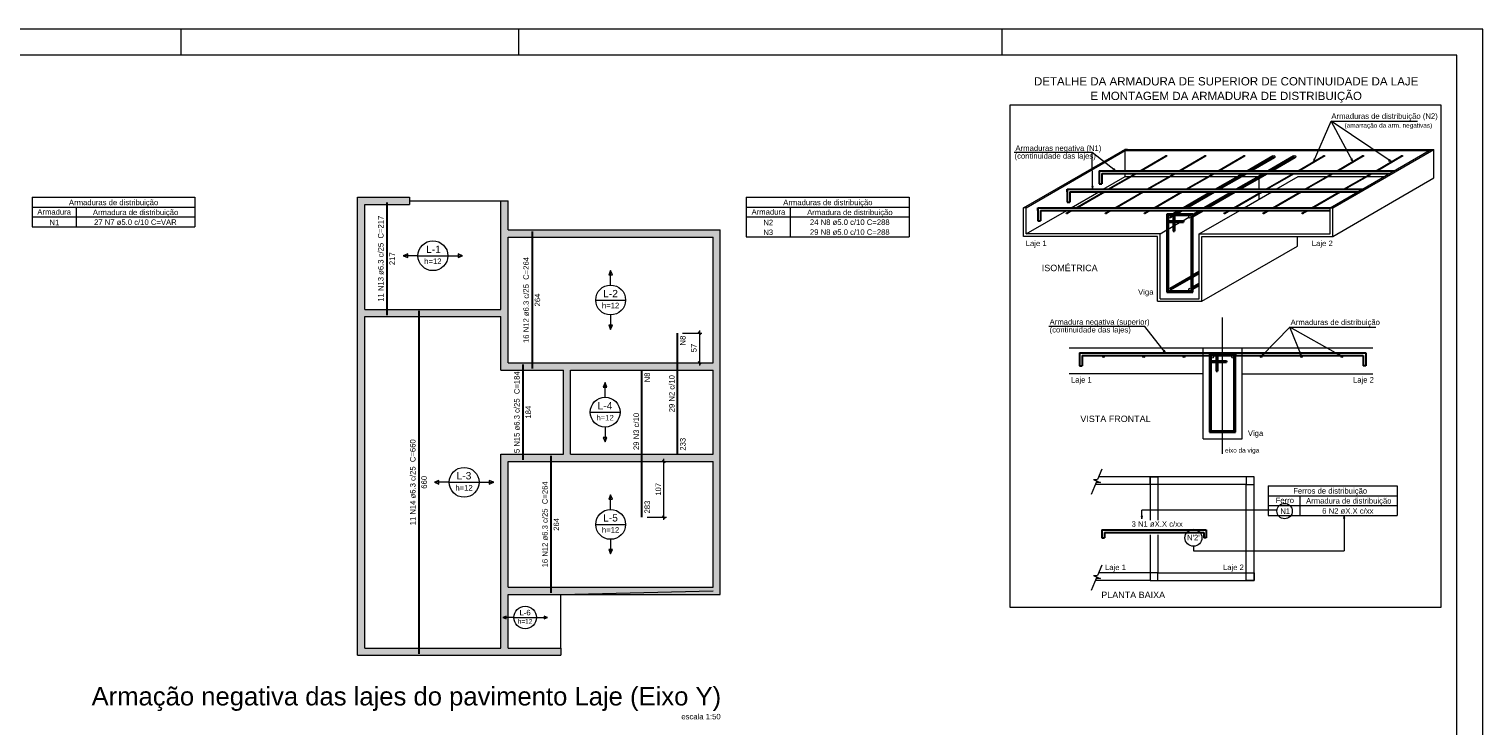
# Model space of a CAD drawing. Header units: millimetres. Extents: x 337 to 624, y -381 to -65.
# Tile 135 of 139: x 568 to 624, y -156 to -129. Entities that reach past the tile are written whole.
import ezdxf

# ---------------------------------------------------------------- set-up
doc = ezdxf.new("R2010")
doc.units = ezdxf.units.MM
doc.header["$MEASUREMENT"] = 0
doc.linetypes.add('NULL', pattern=[0])
doc.layers.get('0').update_dxf_attribs({"lineweight": 5})
for name, color, linetype, lineweight in [('Cotas', 7, 'Continuous', 5), ('Descrição da armadura', 7, 'Continuous', 5), ('DT-Armadura', 7, 'Continuous', 30), ('DT-ARMADURA NEG', 1, 'Continuous', 20), ('DT-Armadura negativa', 4, 'Continuous', 30), ('DT-Cotas', 7, 'Continuous', 5), ('DT-Forma', 5, 'Continuous', 5), ('DT-Hachura viga em laje', 254, 'Continuous', 5), ('DT-Relação do aço', 7, 'Continuous', 5), ('DT-Textos', 7, 'Continuous', 5), ('DT-Título', 102, 'Continuous', 20), ('EIXOS', 1, 'Continuous', 20), ('FO-Vigas', 1, 'Continuous', 20), ('PRANCHA 01', 7, 'Continuous', 20), ('Textos armaduras', 7, 'Continuous', 5)]:
    doc.layers.add(name, color=color, linetype=linetype, lineweight=lineweight)
doc.styles.add('Arial', font='arial.ttf')

# ---------------------------------------------------------------- blocks, each defined once
blk = doc.blocks.new('_Oblique')
at = {"color": 0, "linetype": 'ByBlock', "lineweight": -2}
blk.add_line((-0.5, -0.5), (0.5, 0.5), dxfattribs=at)

msp = doc.modelspace()

# ---------------------------------------------------------------- hatches: boundary and pattern name
at = {"layer": 'DT-Hachura viga em laje', "linetype": 'Continuous'}
for points in [[(580.7636, -140.2371), (580.7636, -140.2371), (580.7636, -136.1973), (580.4836, -135.9173), (580.4836, -140.3771), (580.6236, -140.3771), (580.7636, -140.2371)], [(582.4836, -135.9173), (582.4836, -135.9173), (580.4836, -135.9173), (580.7636, -136.1973), (582.4836, -136.1973), (582.4836, -135.9173)], [(586.2836, -137.1771), (586.2836, -137.1771), (586.2836, -136.0573), (586.0036, -136.0573), (586.0036, -137.3171), (586.1436, -137.3171), (586.2836, -137.1771)], [(586.2836, -137.4573), (586.2836, -137.4573), (586.1436, -137.3173), (586.0036, -137.3173), (586.0036, -140.2371), (586.1436, -140.3771), (586.2836, -140.3771), (586.2836, -137.4573)], [(594.4436, -137.1773), (594.4436, -137.1773), (586.2836, -137.1773), (586.1436, -137.3173), (586.2836, -137.4571), (594.1636, -137.4571), (594.4436, -137.1773)], [(594.4436, -137.1771), (594.4436, -137.1771), (594.1636, -137.4571), (594.1636, -142.2971), (594.3036, -142.4371), (594.4436, -142.4371), (594.4436, -137.1771)], [(580.7636, -140.5171), (580.7636, -140.5171), (580.6236, -140.3771), (580.4836, -140.3771), (580.4836, -145.8371), (580.7636, -145.8371), (580.7636, -140.5171)], [(586.1436, -140.3773), (586.1436, -140.3773), (586.0036, -140.2373), (580.7636, -140.2373), (580.6236, -140.3773), (580.7636, -140.5171), (586.0036, -140.5171), (586.1436, -140.3773)], [(586.2836, -142.2969), (586.2836, -142.2969), (586.2836, -140.3773), (586.1436, -140.3773), (586.0036, -140.5173), (586.0036, -142.5771), (586.2836, -142.2969)], [(588.5436, -142.4373), (588.5436, -142.4373), (588.5436, -142.2971), (586.2836, -142.2971), (586.0036, -142.5771), (588.4036, -142.5771), (588.5436, -142.4373)], [(588.6836, -145.8171), (588.6836, -145.8171), (588.6836, -142.5773), (588.5436, -142.4371), (588.4038, -142.5773), (588.4038, -145.8171), (588.5436, -145.9571), (588.6836, -145.8171)], [(594.3036, -142.4373), (594.3036, -142.4373), (594.1636, -142.2973), (588.5438, -142.2973), (588.5438, -142.4373), (588.6838, -142.5771), (594.1636, -142.5771), (594.3036, -142.4373)], [(594.4436, -142.4371), (594.4436, -142.4371), (594.3036, -142.4371), (594.1636, -142.5773), (594.1636, -145.8171), (594.3036, -145.9571), (594.4436, -145.9571), (594.4436, -142.4371)], [(580.7634, -153.2773), (580.7634, -153.2773), (580.7634, -145.8371), (580.4836, -145.8371), (580.4836, -153.5573), (580.7634, -153.2773)], [(586.2836, -150.9373), (586.2836, -150.9373), (586.2836, -146.0971), (586.0036, -145.8171), (586.0036, -151.0773), (586.1436, -151.0773), (586.2836, -150.9373)], [(588.5436, -145.9573), (588.5436, -145.9573), (588.4036, -145.8173), (586.0036, -145.8173), (586.2838, -146.0971), (588.5436, -146.0971), (588.5436, -145.9573)], [(594.3036, -145.9573), (594.3036, -145.9573), (594.1636, -145.8173), (588.6838, -145.8173), (588.5438, -145.9573), (588.5438, -146.0971), (594.1636, -146.0971), (594.3036, -145.9573)], [(594.4436, -145.9571), (594.4436, -145.9571), (594.3036, -145.9571), (594.1636, -146.0971), (594.1636, -150.9373), (594.4436, -151.2173), (594.4436, -145.9571)], [(594.1636, -150.9373), (594.1636, -150.9373), (586.2838, -150.9373), (586.1436, -151.0773), (586.2836, -151.2173), (594.4436, -151.2173), (594.1636, -150.9373)], [(586.2836, -153.2773), (586.2836, -153.2773), (586.2836, -151.2173), (586.1436, -151.0773), (586.0036, -151.0773), (586.0036, -153.2773), (586.1436, -153.4173), (586.2836, -153.2773)], [(586.1436, -153.4173), (586.1436, -153.4173), (586.0036, -153.2773), (580.7636, -153.2773), (580.4836, -153.5573), (586.1436, -153.5573), (586.1436, -153.4173)], [(588.3036, -153.2773), (588.3036, -153.2773), (586.2836, -153.2773), (586.1436, -153.4173), (586.1436, -153.5573), (588.3036, -153.5573), (588.3036, -153.2773)]]:
    msp.add_hatch(color=256, dxfattribs=at).paths.add_polyline_path(points)

# ---------------------------------------------------------------- linework, layer by layer
at = {"layer": 'Cotas'}
for p, q in [((617.2705, -134.5589), (617.9575, -132.9889)), ((618.7825, -134.5439), (617.9575, -132.9889)), ((617.9575, -132.9889), (621.2735, -132.9889)), ((620.2595, -134.5449), (617.9575, -132.9889)), ((608.7585, -134.1979), (605.7535, -134.1979)), ((608.7665, -135.6089), (608.7585, -134.1979)), ((609.6525, -134.8979), (608.7585, -134.1979)), ((610.7775, -140.8919), (607.0885, -140.8919)), ((611.5725, -141.9119), (610.7775, -140.8919)), ((615.2735, -142.0419), (616.3605, -140.9209)), ((616.8095, -142.0259), (616.3605, -140.9209)), ((616.3605, -140.9209), (619.6765, -140.9209)), ((618.3245, -142.0279), (616.3605, -140.9209)), ((609.1315, -146.3879), (608.9615, -146.7909)), ((608.9145, -146.9039), (608.7205, -147.3629)), ((608.8035, -146.7909), (608.9375, -146.8479)), ((608.8035, -146.7909), (608.9615, -146.7909)), ((609.0715, -146.9039), (608.9145, -146.9039)), ((608.9375, -146.8479), (609.0715, -146.9039)), ((615.8665, -147.9759), (610.6715, -147.9759)), ((610.6715, -148.3019), (610.6715, -147.9759)), ((618.4485, -148.1779), (618.4485, -149.5339)), ((612.6525, -149.3579), (612.6525, -149.5339)), ((612.6525, -149.5339), (618.4485, -149.5339)), ((608.8035, -150.4909), (608.9375, -150.5479)), ((608.8035, -150.4909), (608.9615, -150.4909)), ((609.1315, -150.0879), (608.9615, -150.4909)), ((608.9145, -150.6039), (608.7205, -151.0629)), ((609.0715, -150.6039), (608.9145, -150.6039)), ((608.9375, -150.5479), (609.0715, -150.6039))]:
    msp.add_line(p, q, dxfattribs=at)
for points in [[(605.5975, -132.3659), (622.1785, -132.3659), (622.1785, -151.7209), (605.5975, -151.7209), (605.5975, -132.3659)], [(609.6525, -134.8979), (609.5925, -134.8179), (609.5605, -134.8589), (609.6525, -134.8979)], [(617.2705, -134.5589), (617.3325, -134.4809), (617.2855, -134.4599), (617.2705, -134.5589)], [(618.7825, -134.5439), (618.7605, -134.4459), (618.7145, -134.4709), (618.7825, -134.5439)], [(620.2595, -134.5449), (620.1935, -134.4699), (620.1645, -134.5129), (620.2595, -134.5449)], [(608.7665, -135.6089), (608.7925, -135.5119), (608.7405, -135.5129), (608.7665, -135.6089)], [(611.5725, -141.9119), (611.5335, -141.8199), (611.4925, -141.8519), (611.5725, -141.9119)], [(615.2735, -142.0419), (615.3585, -141.9899), (615.3215, -141.9539), (615.2735, -142.0419)], [(616.8095, -142.0259), (616.7965, -141.9269), (616.7485, -141.9459), (616.8095, -142.0259)], [(618.3245, -142.0279), (618.2525, -141.9579), (618.2275, -142.0029), (618.3245, -142.0279)], [(610.6715, -148.3019), (610.6975, -148.2049), (610.6455, -148.2049), (610.6715, -148.3019)], [(618.4485, -148.1779), (618.4225, -148.2739), (618.4745, -148.2739), (618.4485, -148.1779)]]:
    msp.add_lwpolyline(points, dxfattribs=at)
for centre, radius in [((616.1615, -148.0039), 0.2965), ((612.6525, -149.0319), 0.3258)]:
    msp.add_circle(centre, radius, dxfattribs=at)
at = {"layer": 'DT-Armadura'}
for p, q in [((614.7345, -134.9009), (615.7195, -134.3319)), ((614.8665, -134.9009), (615.7675, -134.3809)), ((615.5345, -134.9009), (616.5195, -134.3319)), ((615.6665, -134.9009), (616.5675, -134.3809)), ((609.0315, -134.9009), (620.3815, -134.9009)), ((609.0315, -134.9009), (609.0315, -135.4009)), ((609.0315, -135.4009), (609.1315, -135.4009)), ((609.1315, -135.0009), (620.2085, -135.0009)), ((609.1315, -135.0009), (609.1315, -135.4009)), ((613.5005, -135.6129), (614.5615, -135.0009)), ((613.6325, -135.6129), (614.6935, -135.0009)), ((614.3005, -135.6129), (615.3615, -135.0009)), ((614.3885, -135.1009), (614.5615, -135.0009)), ((614.4325, -135.6129), (615.4935, -135.0009)), ((614.5205, -135.1009), (614.6935, -135.0009)), ((615.1885, -135.1009), (615.3615, -135.0009)), ((615.3205, -135.1009), (615.4935, -135.0009)), ((607.7975, -135.7129), (607.7975, -135.6129)), ((607.7975, -135.6129), (619.1475, -135.6129)), ((607.7975, -135.6129), (607.7975, -135.7129)), ((607.7975, -135.6129), (607.7975, -136.1129)), ((607.8975, -135.7129), (618.9745, -135.7129)), ((607.8975, -135.7129), (607.8975, -136.1129)), ((612.2665, -136.3259), (613.3275, -135.7129)), ((612.3985, -136.3259), (613.4595, -135.7129)), ((613.0665, -136.3259), (614.1275, -135.7129)), ((613.1985, -136.3259), (614.2595, -135.7129)), ((606.6635, -136.4259), (606.6635, -136.3259)), ((606.6635, -136.3259), (617.9135, -136.3259)), ((606.6635, -136.3259), (606.6635, -136.4259)), ((606.6635, -136.3259), (606.6635, -136.8259)), ((606.7635, -136.4259), (617.9135, -136.4259)), ((606.7635, -136.4259), (606.7635, -136.8259)), ((607.7975, -136.1129), (607.8975, -136.1129)), ((611.8335, -136.5759), (612.0935, -136.4259)), ((611.9655, -136.5759), (612.2255, -136.4259)), ((612.6265, -136.5799), (612.8935, -136.4259)), ((612.6265, -136.6559), (613.0255, -136.4259)), ((606.6635, -136.8259), (606.7635, -136.8259)), ((612.6265, -136.5759), (611.6265, -136.5759)), ((611.6265, -136.5759), (611.6265, -136.6259)), ((611.6265, -136.6259), (611.6265, -139.5759)), ((611.6265, -136.8759), (612.2765, -136.8759)), ((612.5765, -136.6259), (611.6765, -136.6259)), ((611.6765, -136.6259), (611.6765, -136.8259)), ((611.6765, -136.8259), (612.2765, -136.8259)), ((611.6765, -136.8759), (611.6765, -139.5259)), ((611.7755, -136.6849), (611.8795, -136.6259)), ((611.8765, -136.6259), (611.8765, -136.8259)), ((611.8765, -136.8759), (611.8765, -137.2259)), ((611.9265, -136.6259), (611.9265, -136.8259)), ((611.9265, -136.8759), (611.9265, -137.2259)), ((612.2765, -136.8259), (612.2765, -136.8759)), ((612.5765, -139.5259), (612.5765, -136.6259)), ((612.6265, -136.5759), (612.6265, -136.6259)), ((612.6265, -139.5759), (612.6265, -136.6259)), ((611.8765, -137.2259), (611.9265, -137.2259)), ((611.7515, -139.4319), (612.5765, -138.9559)), ((611.7765, -139.4759), (612.5765, -139.0139)), ((612.6265, -138.9269), (612.8765, -138.7829)), ((612.6265, -138.9849), (612.8765, -138.8409)), ((612.6265, -139.3889), (612.8765, -139.2449)), ((612.6265, -139.4469), (612.8765, -139.3019)), ((611.6265, -139.5759), (612.6265, -139.5759)), ((611.6765, -139.5259), (612.5765, -139.5259)), ((612.5515, -139.4319), (612.5765, -139.4179)), ((608.2655, -141.9169), (619.2845, -141.9169)), ((608.2655, -141.9169), (608.2655, -142.0169)), ((608.2655, -141.9169), (608.2655, -142.4169)), ((608.3655, -142.0169), (619.1845, -142.0169)), ((608.3655, -142.0169), (608.3655, -142.4169)), ((613.2755, -142.0169), (613.2755, -144.9669)), ((614.2255, -142.0169), (613.3255, -142.0169)), ((613.3255, -142.0169), (613.3255, -142.2169)), ((613.5255, -142.0169), (613.5255, -142.2169)), ((613.5755, -142.0169), (613.5755, -142.2169)), ((614.2255, -144.9169), (614.2255, -142.0169)), ((614.2755, -144.9669), (614.2755, -142.0169)), ((619.1845, -142.0169), (619.1845, -142.4169)), ((619.2845, -141.9169), (619.2845, -142.4169)), ((608.2655, -142.4169), (608.3655, -142.4169)), ((613.2755, -142.2669), (613.9255, -142.2669)), ((613.3255, -142.2169), (613.9255, -142.2169)), ((613.3255, -142.2669), (613.3255, -144.9169)), ((613.5255, -142.2669), (613.5255, -142.6169)), ((613.5255, -142.6169), (613.5755, -142.6169)), ((613.5755, -142.2669), (613.5755, -142.6169)), ((613.9255, -142.2169), (613.9255, -142.2669)), ((619.2845, -142.4169), (619.1845, -142.4169)), ((613.3255, -144.9169), (614.2255, -144.9169)), ((613.2755, -144.9669), (614.2755, -144.9669)), ((609.1285, -148.7319), (613.1475, -148.7319)), ((609.1285, -148.7319), (609.1285, -148.8319)), ((609.1285, -148.7319), (609.1285, -149.0319)), ((609.2285, -148.8319), (613.0475, -148.8319)), ((609.2285, -148.8319), (609.2285, -149.0319)), ((613.0475, -148.8319), (613.0475, -149.0319)), ((613.1475, -148.7319), (613.1475, -149.0319)), ((609.1285, -149.0319), (609.2285, -149.0319)), ((613.1475, -149.0319), (613.0475, -149.0319))]:
    msp.add_line(p, q, dxfattribs=at)
at = {"layer": 'DT-Armadura', "linetype": 'Continuous'}
for p, q in [((614.2755, -141.9669), (613.2755, -141.9669)), ((613.2755, -141.9669), (613.2755, -142.0169)), ((614.2755, -141.9669), (614.2755, -142.0169))]:
    msp.add_line(p, q, dxfattribs=at)
at = {"layer": 'DT-ARMADURA NEG'}
for p, q in [((610.5945, -134.9009), (611.5795, -134.3319)), ((610.6445, -134.9009), (611.6295, -134.3319)), ((612.0945, -134.9009), (613.0795, -134.3319)), ((612.1445, -134.9009), (613.1295, -134.3319)), ((613.5945, -134.9009), (614.5795, -134.3319)), ((613.6445, -134.9009), (614.6295, -134.3319)), ((616.6685, -134.9009), (617.6535, -134.3319)), ((616.7185, -134.9009), (617.7035, -134.3319)), ((618.1685, -134.9009), (619.1535, -134.3319)), ((618.2185, -134.9009), (619.2035, -134.3319)), ((619.6685, -134.9009), (620.6535, -134.3319)), ((619.7185, -134.9009), (620.7035, -134.3319)), ((609.3605, -135.6129), (610.4215, -135.0009)), ((609.4105, -135.6129), (610.4715, -135.0009)), ((610.8605, -135.6129), (611.9215, -135.0009)), ((610.9105, -135.6129), (611.9715, -135.0009)), ((612.3605, -135.6129), (613.4215, -135.0009)), ((612.4105, -135.6129), (613.4715, -135.0009)), ((615.4345, -135.6129), (616.4955, -135.0009)), ((615.4845, -135.6129), (616.5455, -135.0009)), ((616.9345, -135.6129), (617.9955, -135.0009)), ((616.9845, -135.6129), (618.0455, -135.0009)), ((618.4345, -135.6129), (619.4955, -135.0009)), ((618.4845, -135.6129), (619.5455, -135.0009)), ((608.1265, -136.3259), (609.1875, -135.7129)), ((608.1765, -136.3259), (609.2375, -135.7129)), ((609.6265, -136.3259), (610.6875, -135.7129)), ((609.6765, -136.3259), (610.7375, -135.7129)), ((611.1265, -136.3259), (612.1875, -135.7129)), ((611.1765, -136.3259), (612.2375, -135.7129)), ((614.2005, -136.3259), (615.2615, -135.7129)), ((614.2505, -136.3259), (615.3115, -135.7129)), ((615.7005, -136.3259), (616.7615, -135.7129)), ((615.7505, -136.3259), (616.8115, -135.7129)), ((617.2005, -136.3259), (618.2615, -135.7129)), ((617.2505, -136.3259), (618.3115, -135.7129)), ((607.7815, -136.5249), (607.9535, -136.4259)), ((607.8085, -136.5379), (608.0035, -136.4259)), ((609.2815, -136.5249), (609.4535, -136.4259)), ((609.3085, -136.5379), (609.5035, -136.4259)), ((610.7815, -136.5249), (610.9535, -136.4259)), ((610.8085, -136.5379), (611.0035, -136.4259)), ((613.8555, -136.5249), (614.0275, -136.4259)), ((613.8825, -136.5379), (614.0775, -136.4259)), ((615.3555, -136.5249), (615.5275, -136.4259)), ((615.3825, -136.5379), (615.5775, -136.4259)), ((616.8555, -136.5249), (617.0275, -136.4259)), ((616.8825, -136.5379), (617.0775, -136.4259))]:
    msp.add_line(p, q, dxfattribs=at)
for centre, radius in [((611.6045, -134.3319), 0.025), ((613.1045, -134.3319), 0.025), ((614.6045, -134.3319), 0.025), ((615.7425, -134.3569), 0.05), ((616.5425, -134.3569), 0.05), ((617.6785, -134.3319), 0.025), ((619.1785, -134.3319), 0.025), ((620.6785, -134.3319), 0.025), ((607.7835, -136.5379), 0.025), ((609.2835, -136.5379), 0.025), ((610.7835, -136.5379), 0.025), ((613.8575, -136.5379), 0.025), ((615.3575, -136.5379), 0.025), ((616.8575, -136.5379), 0.025), ((611.7265, -136.6759), 0.05), ((612.5265, -136.6759), 0.05), ((611.7265, -139.4759), 0.05), ((612.5265, -139.4759), 0.05), ((609.1895, -142.0559), 0.0391), ((610.7395, -142.0559), 0.0391), ((612.2905, -142.0559), 0.0391), ((613.3755, -142.0669), 0.05), ((614.1755, -142.0669), 0.05), ((615.2605, -142.0559), 0.0391), ((616.8115, -142.0559), 0.0391), ((618.3615, -142.0559), 0.0391)]:
    msp.add_circle(centre, radius, dxfattribs=at)
at = {"layer": 'DT-Armadura negativa'}
for p, q in [((592.7923, -145.8171), (592.7923, -141.1571)), ((591.4237, -148.2371), (591.4237, -142.5771))]:
    msp.add_line(p, q, dxfattribs=at)
for points in [[(581.6073, -136.1173), (581.6073, -140.4573)], [(587.199, -137.2371), (587.199, -142.5171)], [(582.839, -140.2971), (582.839, -153.4971)], [(586.846, -142.3571), (586.846, -146.0371)], [(587.9269, -145.8771), (587.9269, -151.1571)]]:
    msp.add_lwpolyline(points, dxfattribs=at)
at = {"layer": 'DT-Cotas'}
for p, q in [((592.9923, -141.1571), (593.7395, -141.1571)), ((593.6395, -141.0571), (593.6395, -142.3971)), ((592.9923, -142.2971), (593.7395, -142.2971)), ((592.2709, -148.3371), (592.2709, -145.9971)), ((591.6237, -146.0971), (592.3709, -146.0971)), ((591.6237, -148.2371), (592.3709, -148.2371))]:
    msp.add_line(p, q, dxfattribs=at)
at = {"layer": 'DT-Forma'}
for p, q in [((606.1175, -136.3259), (610.0145, -134.0759)), ((606.2175, -136.3259), (610.0275, -134.1259)), ((609.9275, -134.1259), (621.8245, -134.1259)), ((610.1145, -134.0759), (610.0145, -134.0759)), ((610.0275, -134.9009), (610.0275, -134.1259)), ((610.1145, -134.0759), (621.9105, -134.0759)), ((617.9135, -136.3259), (621.7245, -134.1259)), ((618.0135, -136.3259), (621.9105, -134.0759)), ((621.8105, -134.0759), (621.9105, -134.0759)), ((621.9105, -135.1759), (621.9105, -134.0759)), ((609.1835, -135.6129), (610.0275, -135.1259)), ((610.0275, -135.1259), (610.0275, -135.0009)), ((610.0275, -135.1259), (610.2045, -135.1259)), ((610.2545, -135.1259), (611.7045, -135.1259)), ((611.7545, -135.1259), (613.2045, -135.1259)), ((613.2545, -135.1259), (614.3455, -135.1259)), ((614.4775, -135.1259), (615.1455, -135.1259)), ((615.1865, -135.6129), (615.1865, -135.1779)), ((615.8425, -135.6129), (616.6865, -135.1259)), ((616.6865, -135.1259), (617.7785, -135.1259)), ((617.8285, -135.1259), (619.2785, -135.1259)), ((618.0135, -137.4259), (621.9105, -135.1759)), ((619.3285, -135.1259), (619.9925, -135.1259)), ((607.9495, -136.3259), (609.0105, -135.7129)), ((614.6085, -136.3259), (615.6695, -135.7129)), ((615.1865, -135.7559), (615.1865, -135.7129)), ((615.1865, -135.9919), (615.1865, -135.7849)), ((606.1175, -137.4259), (606.1175, -136.3259)), ((606.2175, -136.3259), (606.1175, -136.3259)), ((606.2175, -137.3259), (606.2175, -136.3259)), ((606.2175, -137.3259), (607.7755, -136.4259)), ((612.8765, -137.3259), (614.4355, -136.4259)), ((617.9135, -137.3259), (617.9135, -136.3259)), ((617.9135, -136.3259), (618.0135, -136.3259)), ((618.0135, -137.4259), (618.0135, -136.3259)), ((611.6765, -137.1519), (611.8765, -137.0369)), ((611.9265, -137.0079), (612.1555, -136.8759)), ((612.2425, -136.8259), (612.4785, -136.6889)), ((611.2765, -137.4259), (606.1175, -137.4259)), ((611.3765, -137.3259), (606.2175, -137.3259)), ((611.2765, -139.9259), (611.2765, -137.4259)), ((611.3765, -137.3259), (611.6265, -137.1809)), ((611.3765, -139.8259), (611.3765, -137.3259)), ((612.8765, -137.3259), (617.9135, -137.3259)), ((612.8765, -139.8259), (612.8765, -137.3259)), ((612.9765, -139.9259), (612.9765, -137.4259)), ((612.9765, -137.4259), (618.0135, -137.4259)), ((616.6575, -137.8009), (616.6575, -137.4259)), ((612.9765, -139.9259), (616.6575, -137.8009)), ((611.3765, -139.8259), (612.8765, -139.8259)), ((611.2765, -139.9259), (612.9765, -139.9259)), ((607.8655, -141.7169), (619.5625, -141.7169)), ((613.0255, -142.7169), (607.8655, -142.7169)), ((613.0255, -145.2169), (613.0255, -142.7169)), ((614.5255, -142.7169), (619.5625, -142.7169)), ((614.5255, -145.2169), (614.5255, -142.7169)), ((613.0255, -145.2169), (614.5255, -145.2169)), ((610.9855, -146.9809), (608.8815, -146.9809)), ((610.9855, -146.6809), (609.0085, -146.6809)), ((610.9855, -150.3809), (609.0085, -150.3809)), ((610.9855, -150.6809), (608.8815, -150.6809))]:
    msp.add_line(p, q, dxfattribs=at)
at = {"layer": 'DT-Forma', "linetype": 'Continuous'}
for p, q in [((613.0255, -142.7169), (613.0255, -141.7169)), ((614.5255, -142.7169), (614.5255, -141.7169))]:
    msp.add_line(p, q, dxfattribs=at)
at = {"layer": 'DT-Forma'}
for points in [[(611.2855, -146.9809), (610.9855, -146.9809), (610.9855, -146.6809), (611.2855, -146.6809), (611.2855, -146.9809)], [(610.9855, -150.6809), (614.9855, -150.6809), (614.9855, -146.6809), (610.9855, -146.6809), (610.9855, -148.3509)], [(611.2855, -150.3809), (614.6855, -150.3809), (614.6855, -146.9809), (611.2855, -146.9809), (611.2855, -148.3569)], [(614.6855, -146.9809), (614.9855, -146.9809), (614.9855, -146.6809), (614.6855, -146.6809), (614.6855, -146.9809)], [(610.9855, -148.9229), (610.9855, -150.6809)], [(611.2855, -148.9179), (611.2855, -150.3809)], [(611.2855, -150.3809), (610.9855, -150.3809), (610.9855, -150.6809), (611.2855, -150.6809), (611.2855, -150.3809)], [(614.6855, -150.3809), (614.9855, -150.3809), (614.9855, -150.6809), (614.6855, -150.6809), (614.6855, -150.3809)]]:
    msp.add_lwpolyline(points, dxfattribs=at)
at = {"layer": 'DT-Relação do aço'}
for p, q in [((567.9539, -135.9173), (574.2231, -135.9173)), ((567.9539, -135.9173), (567.9539, -137.061)), ((574.2231, -135.9173), (574.2231, -137.061)), ((595.4436, -135.9173), (601.7129, -135.9173)), ((595.4436, -135.9173), (595.4436, -137.4423)), ((601.7129, -135.9173), (601.7129, -137.4423)), ((567.9539, -136.2986), (574.2231, -136.2986)), ((569.6483, -136.2986), (569.6483, -137.061)), ((595.4436, -136.2986), (601.7129, -136.2986)), ((597.138, -136.2986), (597.138, -137.4423)), ((567.9539, -136.6798), (574.2231, -136.6798)), ((567.9539, -137.061), (574.2231, -137.061)), ((595.4436, -136.6798), (601.7129, -136.6798)), ((595.4436, -137.4423), (601.7129, -137.4423))]:
    msp.add_line(p, q, dxfattribs=at)
at = {"layer": 'DT-Relação do aço', "color": 7}
for p, q in [((615.5275, -147.0299), (620.4955, -147.0299)), ((615.5275, -147.0299), (615.5275, -148.1779)), ((620.4955, -147.0299), (620.4955, -148.1779)), ((615.5275, -147.4119), (620.4955, -147.4119)), ((616.7525, -147.4119), (616.7525, -148.1779)), ((615.5275, -147.7929), (620.4955, -147.7929)), ((615.5275, -148.1779), (620.4955, -148.1779))]:
    msp.add_line(p, q, dxfattribs=at)
at = {"layer": 'DT-Textos'}
for p, q in [((582.4136, -138.1016), (582.2442, -138.1722)), ((582.2442, -138.1722), (582.4136, -138.2428)), ((582.809, -138.1722), (582.2442, -138.1722)), ((582.4136, -138.2428), (582.4136, -138.1016)), ((582.809, -138.1722), (583.9583, -138.1722)), ((583.9583, -138.1722), (584.5231, -138.1722)), ((584.5231, -138.1722), (584.3536, -138.1016)), ((584.3536, -138.1016), (584.3536, -138.2428)), ((584.3536, -138.2428), (584.5231, -138.1722)), ((590.2236, -138.7377), (590.153, -138.9071)), ((590.2942, -138.9071), (590.2236, -138.7377)), ((590.2236, -139.3025), (590.2236, -138.7377)), ((590.153, -138.9071), (590.2942, -138.9071)), ((589.649, -139.8771), (590.7983, -139.8771)), ((590.2942, -140.8471), (590.153, -140.8471)), ((590.153, -140.8471), (590.2236, -141.0166)), ((590.2236, -140.4518), (590.2236, -141.0166)), ((590.2236, -141.0166), (590.2942, -140.8471)), ((590.0117, -143.0577), (589.9411, -143.2271)), ((589.9411, -143.2271), (590.0823, -143.2271)), ((590.0823, -143.2271), (590.0117, -143.0577)), ((590.0117, -143.6225), (590.0117, -143.0577)), ((589.4371, -144.1971), (590.5864, -144.1971)), ((590.0117, -144.7718), (590.0117, -145.3366)), ((590.0823, -145.1671), (589.9411, -145.1671)), ((589.9411, -145.1671), (590.0117, -145.3366)), ((590.0117, -145.3366), (590.0823, -145.1671)), ((583.6137, -146.8266), (583.4443, -146.8972)), ((583.4443, -146.8972), (583.6137, -146.9678)), ((584.0091, -146.8972), (583.4443, -146.8972)), ((583.6137, -146.9678), (583.6137, -146.8266)), ((584.0091, -146.8972), (585.1584, -146.8972)), ((585.1584, -146.8972), (585.7232, -146.8972)), ((585.7232, -146.8972), (585.5537, -146.8266)), ((585.5537, -146.8266), (585.5537, -146.9678)), ((585.5537, -146.9678), (585.7232, -146.8972)), ((590.2236, -147.3778), (590.153, -147.5472)), ((590.153, -147.5472), (590.2942, -147.5472)), ((590.2942, -147.5472), (590.2236, -147.3778)), ((590.2236, -147.9426), (590.2236, -147.3778)), ((589.649, -148.5172), (590.7983, -148.5172)), ((590.2236, -149.0919), (590.2236, -149.6567)), ((590.2942, -149.4872), (590.153, -149.4872)), ((590.153, -149.4872), (590.2236, -149.6567)), ((590.2236, -149.6567), (590.2942, -149.4872)), ((586.2056, -152.0493), (586.0786, -152.1023)), ((586.0786, -152.1023), (586.2056, -152.1553)), ((586.5026, -152.1023), (586.0786, -152.1023)), ((586.2056, -152.1553), (586.2056, -152.0493)), ((586.5026, -152.1023), (587.3646, -152.1023)), ((587.3646, -152.1023), (587.7886, -152.1023)), ((587.7886, -152.1023), (587.6616, -152.0493)), ((587.6616, -152.0493), (587.6616, -152.1553)), ((587.6616, -152.1553), (587.7886, -152.1023))]:
    msp.add_line(p, q, dxfattribs=at)
for centre, radius in [((583.3836, -138.1722), 0.5746), ((590.2236, -139.8771), 0.5746), ((590.0117, -144.1971), 0.5746), ((584.5837, -146.8972), 0.5746), ((590.2236, -148.5172), 0.5746), ((586.9336, -152.1023), 0.431)]:
    msp.add_circle(centre, radius, dxfattribs=at)
at = {"layer": 'EIXOS'}
msp.add_line((613.7755, -145.8069), (613.7755, -140.5469), dxfattribs=at)
at = {"layer": 'FO-Vigas'}
for p, q in [((580.4836, -140.3771), (580.4836, -135.9173)), ((580.4836, -135.9173), (582.4836, -135.9173)), ((582.4836, -135.9173), (582.4836, -136.1973)), ((580.7636, -140.2371), (580.7636, -136.1973)), ((580.7636, -136.1973), (582.4836, -136.1973)), ((582.4836, -136.0573), (586.0036, -136.0573)), ((586.0036, -136.0573), (586.2836, -136.0573)), ((586.0036, -137.3171), (586.0036, -136.0573)), ((586.2836, -137.1771), (586.2836, -136.0573)), ((586.0036, -140.2371), (586.0036, -137.3171)), ((586.2836, -137.1771), (594.4436, -137.1771)), ((586.2836, -137.4571), (594.1636, -137.4571)), ((586.2836, -140.3771), (586.2836, -137.4571)), ((594.1636, -142.2971), (594.1636, -137.4571)), ((594.4436, -142.4371), (594.4436, -137.1771)), ((580.4836, -145.8371), (580.4836, -140.3771)), ((580.7636, -140.2371), (586.0036, -140.2371)), ((586.2836, -142.2971), (586.2836, -140.3771)), ((580.7636, -145.8371), (580.7636, -140.5171)), ((580.7636, -140.5171), (586.0036, -140.5171)), ((586.0036, -142.5771), (586.0036, -140.5171)), ((586.0036, -142.5771), (588.4038, -142.5771)), ((586.2836, -142.2971), (588.5438, -142.2971)), ((588.4038, -145.8171), (588.4038, -142.5771)), ((588.5438, -142.2971), (594.1636, -142.2971)), ((588.6838, -142.5771), (594.1636, -142.5771)), ((588.6838, -145.8171), (588.6838, -142.5771)), ((594.1636, -145.8171), (594.1636, -142.5771)), ((594.4436, -145.9571), (594.4436, -142.4371)), ((580.4836, -153.5573), (580.4836, -145.8371)), ((580.7636, -153.2773), (580.7636, -145.8371)), ((586.0036, -151.0773), (586.0036, -145.8171)), ((586.0036, -145.8171), (588.4038, -145.8171)), ((588.6838, -145.8171), (594.1636, -145.8171)), ((594.4436, -151.2173), (594.4436, -145.9571)), ((586.2836, -150.9373), (586.2836, -146.0971)), ((586.2836, -146.0971), (588.5438, -146.0971)), ((588.5438, -146.0971), (594.1636, -146.0971)), ((594.1636, -150.9373), (594.1636, -146.0971)), ((586.2836, -150.9373), (594.1636, -150.9373)), ((586.0036, -153.2773), (586.0036, -151.0773)), ((586.2836, -151.2173), (594.4436, -151.2173)), ((586.2836, -153.2773), (586.2836, -151.2173)), ((588.3038, -151.2173), (594.1636, -151.0806)), ((588.3038, -153.2773), (588.3038, -151.2173)), ((580.7636, -153.2773), (586.0036, -153.2773)), ((586.2836, -153.2773), (588.3038, -153.2773)), ((588.3038, -153.2773), (588.3038, -153.5573)), ((580.4836, -153.5573), (586.1436, -153.5573)), ((586.1436, -153.5573), (588.3038, -153.5573))]:
    msp.add_line(p, q, dxfattribs=at)
at = {"layer": 'PRANCHA 01'}
for points in [[(539.6948, -188.8442), (623.7948, -188.8442), (623.7948, -129.4442), (539.6948, -129.4442), (539.6948, -188.8442)], [(573.6948, -130.4442), (573.6948, -129.4442)], [(586.6948, -130.4442), (586.6948, -129.4442)], [(605.2948, -130.4442), (605.2948, -129.4442)]]:
    msp.add_lwpolyline(points, dxfattribs=at)
msp.add_lwpolyline([(542.1948, -187.8442), (622.7948, -187.8442), (622.7948, -130.4442), (542.1948, -130.4442)], close=True, dxfattribs=at)

# ---------------------------------------------------------------- block references
at = {"layer": 'DT-Cotas', "xscale": 0.1, "yscale": 0.1, "zscale": 0.1}
for p, rotation in [((593.6395, -141.1571), 90), ((593.6395, -142.2971), 270), ((592.2709, -146.0971), 90), ((592.2709, -148.2371), 270)]:
    msp.add_blockref('_Oblique', p, dxfattribs=dict(at, rotation=rotation))

# ---------------------------------------------------------------- texts
at = {"layer": 'Descrição da armadura', "style": 'Arial'}
for s, p in [('N1', (568.6278, -136.9975)), ('27 N7 ø5.0 c/10 C=VAR', (570.3421, -136.9861)), ('N2', (596.0983, -136.9975)), ('24 N8 ø5.0 c/10 C=288', (597.8938, -136.9861)), ('N3', (596.0972, -137.375)), ('29 N8 ø5.0 c/10 C=288', (597.8938, -137.3673))]:
    msp.add_text(s, height=0.2118, dxfattribs=at).set_placement(p)
for s, p in [('N8', (593.1063, -141.6283)), ('N8', (591.7378, -143.0483)), ('29 N2 c/10', (592.6827, -144.1999)), ('29 N3 c/10', (591.3141, -145.6544))]:
    msp.add_text(s, height=0.2118, rotation=90, dxfattribs=at).set_placement(p)
at = {"layer": 'Descrição da armadura', "linetype": 'NULL', "char_height": 0.2118, "attachment_point": 8, "rotation": 90.00021, "line_spacing_factor": 0.9, "style": 'Arial'}
for s, insert, width in [('11 N13 ø6.3 c/25  C=217', (581.4874, -138.2873), 6.627467), ('16 N12 ø6.3 c/25  C=264', (587.0791, -139.8771), 6.627467), ('5 N15 ø6.3 c/25  C=184', (586.7261, -144.1971), 6.298467), ('11 N14 ø6.3 c/25  C=660', (582.7191, -146.8971), 6.627467), ('16 N12 ø6.3 c/25  C=264', (587.807, -148.5171), 6.627467)]:
    msp.add_mtext(s, dxfattribs=dict(at, insert=insert, width=width))
at = {"layer": 'DT-Cotas', "color": 7, "char_height": 0.2118, "attachment_point": 5, "rotation": 90, "style": 'Arial'}
for s, insert in [('\\A1;57', (593.4277, -141.7271)), ('\\A1;107', (592.0591, -147.1671))]:
    msp.add_mtext(s, dxfattribs=dict(at, insert=insert))
at = {"layer": 'DT-Textos', "style": 'Arial'}
for s, height, p in [('L-1', 0.2824, (583.1203, -138.0663)), ('h=12', 0.2118, (583.0485, -138.4899)), ('L-2', 0.2824, (589.9345, -139.7712)), ('h=12', 0.2118, (589.8885, -140.1948)), ('h=12', 0.2118, (589.6766, -144.5148)), ('L-4', 0.2824, (589.7217, -144.0912)), ('L-3', 0.2824, (584.2932, -146.7863)), ('h=12', 0.2118, (584.2486, -147.2149)), ('L-5', 0.2824, (589.932, -148.4065)), ('h=12', 0.2118, (589.8885, -148.8349)), ('h=12', 0.1765, (586.6543, -152.3403)), ('L-6', 0.2118, (586.7158, -152.0197))]:
    msp.add_text(s, height=height, dxfattribs=at).set_placement(p)
at = {"layer": 'DT-Textos', "linetype": 'NULL', "line_spacing_factor": 0.798, "style": 'Arial'}
for s, insert, char_height, width, attachment_point in [('DETALHE DA ARMADURA DE SUPERIOR DE CONTINUIDADE DA LAJE', (613.9115, -131.6193), 0.3177, 29.600341, 8), ('E MONTAGEM DA ARMADURA DE DISTRIBUIÇÃO ', (613.9115, -132.2752), 0.3177, 21.162404, 8), ('Armaduras de distribuição (N2)', (617.9625, -132.9662), 0.2118, 8.187878, 7), ('(amarração da arm. negativas)', (618.4695, -133.2962), 0.1765, 6.740901, 7), ('(continuidade das lajes)', (605.7695, -134.4992), 0.2118, 6.248746, 7), ('Armaduras negativa (N1)', (605.8035, -134.1992), 0.2118, 6.60971, 7), ('Laje 1', (606.1985, -137.8642), 0.2118, 1.611746, 7), ('Laje 2', (617.2095, -137.8642), 0.2118, 1.611746, 7), ('ISOMÉTRICA', (606.8175, -138.7706), 0.2471, 4.297129, 7), ('Viga', (610.5235, -139.7382), 0.2118, 1.184272, 7), ('Armadura negativa (superior)', (607.1185, -140.8912), 0.2118, 7.694539, 7), ('(continuidade das lajes)', (607.1185, -141.1912), 0.2118, 6.248746, 7), ('Armaduras de distribuição', (616.3935, -140.9052), 0.2118, 6.873168, 7), ('Laje 1', (607.9365, -143.1212), 0.2118, 1.611746, 7), ('Laje 2', (618.7915, -143.1212), 0.2118, 1.611746, 7), ('VISTA FRONTAL', (608.3015, -144.5796), 0.2471, 5.410209, 7), ('Viga', (614.7485, -145.1762), 0.2118, 1.184272, 7), ('eixo da viga', (613.8695, -145.8072), 0.1765, 2.631357, 7), ('Ferros de distribuição', (617.9155, -147.3972), 0.2118, 5.688896, 8), ('Ferro', (616.1705, -147.6993), 0.2118, 1.413507, 8), ('Armadura de distribuição', (618.6315, -147.7792), 0.2118, 6.5771, 8), ('N1', (616.1855, -148.1113), 0.2118, 0.756475, 8), ('6 N2 øX.X c/xx', (618.5955, -148.1113), 0.2118, 3.946712, 8), ('3 N1 øX.X c/xx', (611.2595, -148.6133), 0.2118, 3.946712, 8), ("N'2'", (612.6495, -149.1293), 0.2118, 0.982481, 8), ('Laje 1', (609.2495, -150.3402), 0.2118, 1.611746, 7), ('Laje 2', (613.7875, -150.3402), 0.2118, 1.611746, 7), ('PLANTA BAIXA', (609.1065, -151.3556), 0.2471, 4.912619, 7)]:
    msp.add_mtext(s, dxfattribs=dict(at, insert=insert, char_height=char_height, width=width, attachment_point=attachment_point))
at = {"layer": 'DT-Título', "style": 'Arial'}
for s, height, p in [('Armação negativa das lajes do pavimento Laje (Eixo Y)', 0.706, (570.2471, -155.4888)), ('escala 1:50', 0.2118, (592.9444, -156.0247))]:
    msp.add_text(s, height=height, dxfattribs=at).set_placement(p)
at = {"layer": 'Textos armaduras', "style": 'Arial'}
for s, p in [('Armadura', (568.1578, -136.5916)), ('Armaduras de distribuição', (569.3752, -136.2254)), ('Armadura de distribuição', (570.2962, -136.6074)), ('Armadura', (595.6476, -136.5916)), ('Armaduras de distribuição', (596.8651, -136.2254)), ('Armadura de distribuição', (597.7861, -136.6074))]:
    msp.add_text(s, height=0.2118, dxfattribs=at).set_placement(p)
for s, p in [('233', (593.1062, -145.6775)), ('283', (591.7377, -148.0975))]:
    msp.add_text(s, height=0.2118, rotation=90, dxfattribs=at).set_placement(p)
at = {"layer": 'Textos armaduras', "linetype": 'NULL', "char_height": 0.2118, "width": 1.387001, "attachment_point": 2, "rotation": 90.00021, "line_spacing_factor": 0.9, "style": 'Arial'}
for s, insert in [('217', (581.7073, -138.2873)), ('264', (587.299, -139.8771)), ('184', (586.946, -144.1971)), ('660', (582.939, -146.8971)), ('264', (588.0269, -148.5171))]:
    msp.add_mtext(s, dxfattribs=dict(at, insert=insert))

doc.saveas('drawing.dxf')
